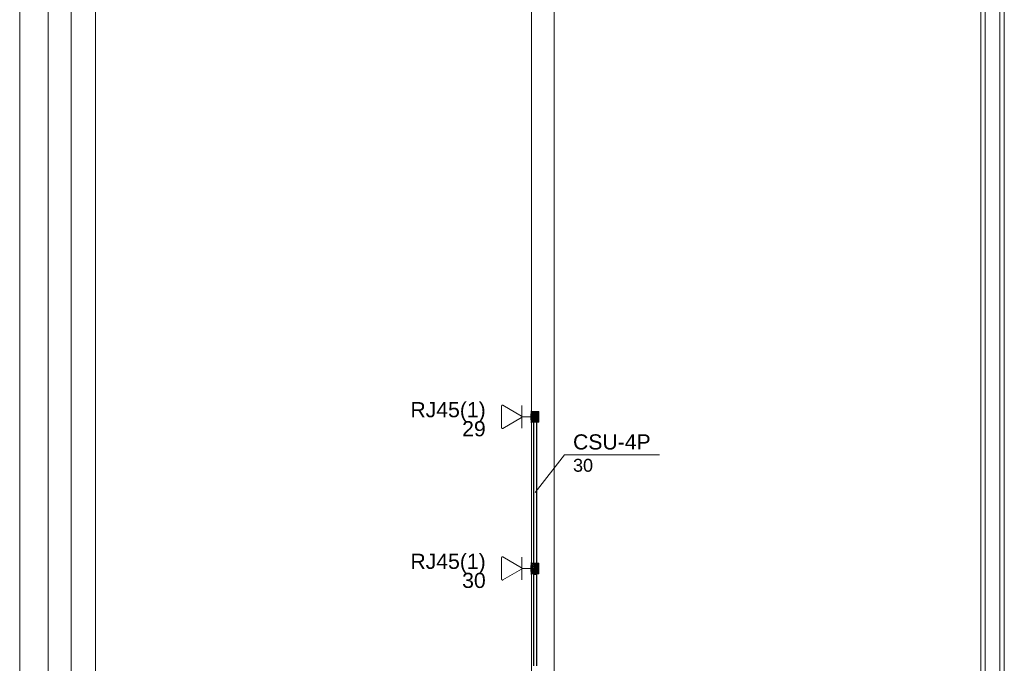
# Model space of a CAD drawing. Header units: millimetres. Extents: x 4476663 to 4477054, y -30323851 to -30323414.
# Tile 97 of 256: x 4476899 to 4476912, y -30323770 to -30323761. Entities that reach past the tile are written whole.
import ezdxf

# ---------------------------------------------------------------- set-up
doc = ezdxf.new("R2010")
doc.units = ezdxf.units.MM
doc.linetypes.add('NULL', pattern=[0])
for name, color, linetype, lineweight in [('CE-Caixa', 9, 'Continuous', 18), ('CE-Condutos (Baixa)', 6, 'Continuous', 25), ('CE-PT Dados', 7, 'Continuous', 5), ('CE-Textos fios', 7, 'Continuous', 9), ('IFC-Caixa de passagem-Contorno', 44, 'Continuous', 5), ('IFC-Parede padrão-Contorno', 44, 'Continuous', 5), ('IFC-Parede-Contorno', 42, 'Continuous', 5), ('Textos', 7, 'Continuous', 9)]:
    doc.layers.add(name, color=color, linetype=linetype, lineweight=lineweight)
doc.styles.add('ARIAL', font='arial.ttf')

msp = doc.modelspace()

# ---------------------------------------------------------------- hatches: boundary and pattern name
at = {"layer": 'CE-Caixa', "linetype": 'Continuous'}
for points in [[(4476905.732, -30323766.587), (4476905.732, -30323766.555), (4476905.73, -30323766.552), (4476905.73, -30323766.587)], [(4476905.736, -30323766.552), (4476905.732, -30323766.53), (4476905.732, -30323766.61), (4476905.736, -30323766.61)], [(4476905.736, -30323766.497), (4476905.736, -30323766.643), (4476905.742, -30323766.65), (4476905.742, -30323766.49)], [(4476905.742, -30323766.64), (4476905.837, -30323766.64), (4476905.817, -30323766.61), (4476905.783, -30323766.61), (4476905.779, -30323766.616), (4476905.768, -30323766.613), (4476905.764, -30323766.587), (4476905.8, -30323766.586), (4476905.78, -30323766.557), (4476905.742, -30323766.5), (4476905.742, -30323766.542)], [(4476905.747, -30323766.508), (4476905.814, -30323766.607), (4476905.808, -30323766.549), (4476905.803, -30323766.555), (4476905.792, -30323766.52), (4476905.801, -30323766.557), (4476905.782, -30323766.522), (4476905.805, -30323766.528), (4476905.814, -30323766.607), (4476905.837, -30323766.64), (4476905.837, -30323766.5), (4476905.745, -30323766.5), (4476905.747, -30323766.508), (4476905.764, -30323766.517)], [(4476905.799, -30323766.523), (4476905.779, -30323766.523), (4476905.769, -30323766.54), (4476905.779, -30323766.557), (4476905.799, -30323766.557), (4476905.809, -30323766.54)], [(4476905.814, -30323766.593), (4476905.802, -30323766.578), (4476905.783, -30323766.576), (4476905.768, -30323766.587), (4476905.765, -30323766.606), (4476905.777, -30323766.622), (4476905.796, -30323766.624), (4476905.811, -30323766.612)], [(4476905.736, -30323768.498), (4476905.736, -30323768.644), (4476905.742, -30323768.651), (4476905.742, -30323768.491)], [(4476905.837, -30323768.641), (4476905.837, -30323768.501), (4476905.742, -30323768.501), (4476905.768, -30323768.539), (4476905.806, -30323768.531), (4476905.768, -30323768.534), (4476905.801, -30323768.525), (4476905.789, -30323768.521), (4476905.811, -30323768.537), (4476905.768, -30323768.539), (4476905.812, -30323768.604), (4476905.814, -30323768.541), (4476905.814, -30323768.608)], [(4476905.764, -30323768.579), (4476905.766, -30323768.537), (4476905.742, -30323768.501), (4476905.742, -30323768.641), (4476905.837, -30323768.641), (4476905.818, -30323768.612), (4476905.796, -30323768.608), (4476905.803, -30323768.625), (4476905.768, -30323768.614), (4476905.768, -30323768.589), (4476905.8, -30323768.587), (4476905.782, -30323768.561), (4476905.77, -30323768.549)], [(4476905.799, -30323768.524), (4476905.779, -30323768.524), (4476905.769, -30323768.541), (4476905.779, -30323768.558), (4476905.799, -30323768.558), (4476905.809, -30323768.541)], [(4476905.732, -30323768.589), (4476905.732, -30323768.556), (4476905.73, -30323768.554), (4476905.73, -30323768.589)], [(4476905.736, -30323768.554), (4476905.732, -30323768.531), (4476905.732, -30323768.611), (4476905.736, -30323768.611)], [(4476905.742, -30323768.589), (4476905.742, -30323768.596), (4476905.762, -30323768.611), (4476905.753, -30323768.589)], [(4476905.814, -30323768.595), (4476905.802, -30323768.579), (4476905.783, -30323768.577), (4476905.768, -30323768.589), (4476905.765, -30323768.607), (4476905.777, -30323768.623), (4476905.796, -30323768.625), (4476905.811, -30323768.614)], [(4476905.814, -30323768.611), (4476905.814, -30323768.608), (4476905.795, -30323768.607)], [(4476905.814, -30323768.541), (4476905.812, -30323768.604), (4476905.814, -30323768.608)]]:
    msp.add_hatch(color=163, dxfattribs=at).paths.add_polyline_path(points)

# ---------------------------------------------------------------- linework, layer by layer
at = {"layer": 'CE-Caixa'}
for p, q in [((4476905.732, -30323766.552), (4476905.73, -30323766.552)), ((4476905.73, -30323766.552), (4476905.73, -30323766.587)), ((4476905.736, -30323766.53), (4476905.732, -30323766.53)), ((4476905.732, -30323766.53), (4476905.732, -30323766.552)), ((4476905.732, -30323766.552), (4476905.732, -30323766.587)), ((4476905.742, -30323766.49), (4476905.736, -30323766.497)), ((4476905.736, -30323766.497), (4476905.736, -30323766.53)), ((4476905.736, -30323766.53), (4476905.736, -30323766.552)), ((4476905.736, -30323766.552), (4476905.736, -30323766.587)), ((4476905.742, -30323766.5), (4476905.742, -30323766.49)), ((4476905.742, -30323766.53), (4476905.742, -30323766.5)), ((4476905.742, -30323766.5), (4476905.742, -30323766.511)), ((4476905.745, -30323766.5), (4476905.742, -30323766.5)), ((4476905.742, -30323766.511), (4476905.742, -30323766.528)), ((4476905.742, -30323766.528), (4476905.742, -30323766.53)), ((4476905.742, -30323766.552), (4476905.742, -30323766.53)), ((4476905.742, -30323766.53), (4476905.742, -30323766.542)), ((4476905.742, -30323766.542), (4476905.742, -30323766.552)), ((4476905.742, -30323766.587), (4476905.742, -30323766.552)), ((4476905.742, -30323766.552), (4476905.742, -30323766.587)), ((4476905.764, -30323766.5), (4476905.745, -30323766.5)), ((4476905.765, -30323766.498), (4476905.764, -30323766.498)), ((4476905.764, -30323766.498), (4476905.764, -30323766.5)), ((4476905.77, -30323766.5), (4476905.764, -30323766.5)), ((4476905.768, -30323766.498), (4476905.765, -30323766.498)), ((4476905.772, -30323766.498), (4476905.768, -30323766.498)), ((4476905.77, -30323766.535), (4476905.769, -30323766.54)), ((4476905.769, -30323766.54), (4476905.77, -30323766.545)), ((4476905.784, -30323766.5), (4476905.77, -30323766.5)), ((4476905.772, -30323766.53), (4476905.77, -30323766.535)), ((4476905.77, -30323766.545), (4476905.772, -30323766.55)), ((4476905.777, -30323766.498), (4476905.772, -30323766.498)), ((4476905.775, -30323766.526), (4476905.772, -30323766.53)), ((4476905.772, -30323766.55), (4476905.775, -30323766.554)), ((4476905.779, -30323766.523), (4476905.775, -30323766.526)), ((4476905.775, -30323766.554), (4476905.779, -30323766.557)), ((4476905.783, -30323766.498), (4476905.777, -30323766.498)), ((4476905.784, -30323766.521), (4476905.779, -30323766.523)), ((4476905.779, -30323766.557), (4476905.784, -30323766.559)), ((4476905.789, -30323766.498), (4476905.783, -30323766.498)), ((4476905.814, -30323766.5), (4476905.784, -30323766.5)), ((4476905.789, -30323766.52), (4476905.784, -30323766.521)), ((4476905.784, -30323766.559), (4476905.789, -30323766.56)), ((4476905.796, -30323766.498), (4476905.789, -30323766.498)), ((4476905.795, -30323766.521), (4476905.789, -30323766.52)), ((4476905.789, -30323766.56), (4476905.795, -30323766.559)), ((4476905.799, -30323766.523), (4476905.795, -30323766.521)), ((4476905.795, -30323766.559), (4476905.799, -30323766.557)), ((4476905.802, -30323766.498), (4476905.796, -30323766.498)), ((4476905.804, -30323766.526), (4476905.799, -30323766.523)), ((4476905.799, -30323766.557), (4476905.804, -30323766.554)), ((4476905.807, -30323766.498), (4476905.802, -30323766.498)), ((4476905.807, -30323766.53), (4476905.804, -30323766.526)), ((4476905.804, -30323766.554), (4476905.807, -30323766.55)), ((4476905.811, -30323766.498), (4476905.807, -30323766.498)), ((4476905.809, -30323766.535), (4476905.807, -30323766.53)), ((4476905.807, -30323766.55), (4476905.809, -30323766.545)), ((4476905.809, -30323766.54), (4476905.809, -30323766.535)), ((4476905.809, -30323766.545), (4476905.809, -30323766.54)), ((4476905.814, -30323766.498), (4476905.811, -30323766.498)), ((4476905.814, -30323766.498), (4476905.814, -30323766.498)), ((4476905.814, -30323766.5), (4476905.814, -30323766.498)), ((4476905.83, -30323766.5), (4476905.814, -30323766.5)), ((4476905.834, -30323766.5), (4476905.83, -30323766.5)), ((4476905.837, -30323766.5), (4476905.834, -30323766.5)), ((4476905.837, -30323766.508), (4476905.837, -30323766.5)), ((4476905.837, -30323766.511), (4476905.837, -30323766.508)), ((4476905.837, -30323766.514), (4476905.837, -30323766.511)), ((4476905.837, -30323766.526), (4476905.837, -30323766.514)), ((4476905.837, -30323766.538), (4476905.837, -30323766.526)), ((4476905.837, -30323766.551), (4476905.837, -30323766.538)), ((4476905.837, -30323766.569), (4476905.837, -30323766.551)), ((4476905.837, -30323766.64), (4476905.837, -30323766.569)), ((4476905.838, -30323766.542), (4476905.838, -30323766.539)), ((4476905.838, -30323766.546), (4476905.838, -30323766.545)), ((4476905.838, -30323766.548), (4476905.838, -30323766.546)), ((4476905.838, -30323766.552), (4476905.838, -30323766.548)), ((4476905.838, -30323766.557), (4476905.838, -30323766.552)), ((4476905.838, -30323766.563), (4476905.838, -30323766.557)), ((4476905.838, -30323766.57), (4476905.838, -30323766.563)), ((4476905.838, -30323766.576), (4476905.838, -30323766.57)), ((4476905.73, -30323766.587), (4476905.732, -30323766.587)), ((4476905.732, -30323766.587), (4476905.732, -30323766.61)), ((4476905.732, -30323766.61), (4476905.736, -30323766.61)), ((4476905.736, -30323766.587), (4476905.736, -30323766.61)), ((4476905.736, -30323766.61), (4476905.736, -30323766.643)), ((4476905.736, -30323766.643), (4476905.742, -30323766.65)), ((4476905.742, -30323766.61), (4476905.742, -30323766.587)), ((4476905.742, -30323766.587), (4476905.742, -30323766.603)), ((4476905.742, -30323766.603), (4476905.742, -30323766.61)), ((4476905.742, -30323766.64), (4476905.742, -30323766.61)), ((4476905.742, -30323766.61), (4476905.742, -30323766.63)), ((4476905.742, -30323766.63), (4476905.742, -30323766.632)), ((4476905.742, -30323766.632), (4476905.742, -30323766.64)), ((4476905.742, -30323766.65), (4476905.742, -30323766.64)), ((4476905.742, -30323766.64), (4476905.756, -30323766.64)), ((4476905.756, -30323766.64), (4476905.762, -30323766.64)), ((4476905.762, -30323766.64), (4476905.764, -30323766.64)), ((4476905.765, -30323766.593), (4476905.764, -30323766.6)), ((4476905.764, -30323766.6), (4476905.765, -30323766.606)), ((4476905.764, -30323766.64), (4476905.768, -30323766.64)), ((4476905.764, -30323766.64), (4476905.764, -30323766.642)), ((4476905.764, -30323766.642), (4476905.765, -30323766.642)), ((4476905.768, -30323766.587), (4476905.765, -30323766.593)), ((4476905.765, -30323766.606), (4476905.768, -30323766.612)), ((4476905.765, -30323766.642), (4476905.768, -30323766.642)), ((4476905.772, -30323766.582), (4476905.768, -30323766.587)), ((4476905.768, -30323766.612), (4476905.772, -30323766.618)), ((4476905.768, -30323766.64), (4476905.783, -30323766.64)), ((4476905.768, -30323766.642), (4476905.768, -30323766.642)), ((4476905.768, -30323766.642), (4476905.772, -30323766.642)), ((4476905.777, -30323766.578), (4476905.772, -30323766.582)), ((4476905.772, -30323766.618), (4476905.777, -30323766.622)), ((4476905.772, -30323766.642), (4476905.777, -30323766.642)), ((4476905.783, -30323766.576), (4476905.777, -30323766.578)), ((4476905.777, -30323766.622), (4476905.783, -30323766.624)), ((4476905.777, -30323766.642), (4476905.783, -30323766.642)), ((4476905.789, -30323766.575), (4476905.783, -30323766.576)), ((4476905.783, -30323766.624), (4476905.789, -30323766.625)), ((4476905.783, -30323766.64), (4476905.812, -30323766.64)), ((4476905.783, -30323766.642), (4476905.789, -30323766.642)), ((4476905.796, -30323766.576), (4476905.789, -30323766.575)), ((4476905.789, -30323766.625), (4476905.796, -30323766.624)), ((4476905.789, -30323766.642), (4476905.796, -30323766.642)), ((4476905.802, -30323766.578), (4476905.796, -30323766.576)), ((4476905.796, -30323766.624), (4476905.802, -30323766.622)), ((4476905.796, -30323766.642), (4476905.802, -30323766.642)), ((4476905.807, -30323766.582), (4476905.802, -30323766.578)), ((4476905.802, -30323766.622), (4476905.807, -30323766.618)), ((4476905.802, -30323766.642), (4476905.807, -30323766.642)), ((4476905.811, -30323766.587), (4476905.807, -30323766.582)), ((4476905.807, -30323766.618), (4476905.811, -30323766.612)), ((4476905.807, -30323766.642), (4476905.811, -30323766.642)), ((4476905.814, -30323766.593), (4476905.811, -30323766.587)), ((4476905.811, -30323766.612), (4476905.814, -30323766.606)), ((4476905.811, -30323766.642), (4476905.812, -30323766.642)), ((4476905.812, -30323766.64), (4476905.814, -30323766.64)), ((4476905.812, -30323766.642), (4476905.814, -30323766.642)), ((4476905.814, -30323766.6), (4476905.814, -30323766.593)), ((4476905.814, -30323766.606), (4476905.814, -30323766.6)), ((4476905.814, -30323766.64), (4476905.837, -30323766.64)), ((4476905.814, -30323766.642), (4476905.814, -30323766.64)), ((4476905.814, -30323766.642), (4476905.814, -30323766.642)), ((4476905.838, -30323766.582), (4476905.838, -30323766.576)), ((4476905.838, -30323766.588), (4476905.838, -30323766.582)), ((4476905.838, -30323766.592), (4476905.838, -30323766.588)), ((4476905.838, -30323766.594), (4476905.838, -30323766.592)), ((4476905.838, -30323766.598), (4476905.838, -30323766.593)), ((4476905.838, -30323766.595), (4476905.838, -30323766.594)), ((4476905.838, -30323766.601), (4476905.838, -30323766.598)), ((4476905.742, -30323768.491), (4476905.736, -30323768.498)), ((4476905.736, -30323768.498), (4476905.736, -30323768.531)), ((4476905.742, -30323768.501), (4476905.742, -30323768.491)), ((4476905.742, -30323768.531), (4476905.742, -30323768.501)), ((4476905.745, -30323768.501), (4476905.742, -30323768.501)), ((4476905.742, -30323768.501), (4476905.742, -30323768.509)), ((4476905.742, -30323768.509), (4476905.742, -30323768.512)), ((4476905.742, -30323768.512), (4476905.742, -30323768.53)), ((4476905.764, -30323768.501), (4476905.745, -30323768.501)), ((4476905.765, -30323768.499), (4476905.764, -30323768.499)), ((4476905.764, -30323768.499), (4476905.764, -30323768.501)), ((4476905.768, -30323768.501), (4476905.764, -30323768.501)), ((4476905.768, -30323768.499), (4476905.765, -30323768.499)), ((4476905.772, -30323768.499), (4476905.768, -30323768.499)), ((4476905.768, -30323768.499), (4476905.768, -30323768.499)), ((4476905.77, -30323768.501), (4476905.768, -30323768.501)), ((4476905.784, -30323768.501), (4476905.77, -30323768.501)), ((4476905.777, -30323768.499), (4476905.772, -30323768.499)), ((4476905.779, -30323768.524), (4476905.775, -30323768.527)), ((4476905.783, -30323768.499), (4476905.777, -30323768.499)), ((4476905.784, -30323768.522), (4476905.779, -30323768.524)), ((4476905.789, -30323768.499), (4476905.783, -30323768.499)), ((4476905.812, -30323768.501), (4476905.784, -30323768.501)), ((4476905.789, -30323768.521), (4476905.784, -30323768.522)), ((4476905.796, -30323768.499), (4476905.789, -30323768.499)), ((4476905.795, -30323768.522), (4476905.789, -30323768.521)), ((4476905.799, -30323768.524), (4476905.795, -30323768.522)), ((4476905.802, -30323768.499), (4476905.796, -30323768.499)), ((4476905.804, -30323768.527), (4476905.799, -30323768.524)), ((4476905.807, -30323768.499), (4476905.802, -30323768.499)), ((4476905.811, -30323768.499), (4476905.807, -30323768.499)), ((4476905.812, -30323768.499), (4476905.811, -30323768.499)), ((4476905.814, -30323768.499), (4476905.812, -30323768.499)), ((4476905.814, -30323768.501), (4476905.812, -30323768.501)), ((4476905.814, -30323768.499), (4476905.814, -30323768.499)), ((4476905.814, -30323768.501), (4476905.814, -30323768.499)), ((4476905.83, -30323768.501), (4476905.814, -30323768.501)), ((4476905.837, -30323768.501), (4476905.83, -30323768.501)), ((4476905.837, -30323768.509), (4476905.837, -30323768.501)), ((4476905.837, -30323768.511), (4476905.837, -30323768.509)), ((4476905.837, -30323768.512), (4476905.837, -30323768.511)), ((4476905.837, -30323768.515), (4476905.837, -30323768.512)), ((4476905.837, -30323768.527), (4476905.837, -30323768.515)), ((4476905.732, -30323768.554), (4476905.73, -30323768.554)), ((4476905.73, -30323768.554), (4476905.73, -30323768.589)), ((4476905.73, -30323768.589), (4476905.732, -30323768.589)), ((4476905.736, -30323768.531), (4476905.732, -30323768.531)), ((4476905.732, -30323768.531), (4476905.732, -30323768.554)), ((4476905.732, -30323768.554), (4476905.732, -30323768.589)), ((4476905.732, -30323768.589), (4476905.732, -30323768.611)), ((4476905.732, -30323768.611), (4476905.736, -30323768.611)), ((4476905.736, -30323768.531), (4476905.736, -30323768.554)), ((4476905.736, -30323768.554), (4476905.736, -30323768.589)), ((4476905.736, -30323768.589), (4476905.736, -30323768.611)), ((4476905.736, -30323768.611), (4476905.736, -30323768.644)), ((4476905.736, -30323768.644), (4476905.742, -30323768.651)), ((4476905.742, -30323768.53), (4476905.742, -30323768.531)), ((4476905.742, -30323768.554), (4476905.742, -30323768.531)), ((4476905.742, -30323768.531), (4476905.742, -30323768.543)), ((4476905.742, -30323768.543), (4476905.742, -30323768.554)), ((4476905.742, -30323768.589), (4476905.742, -30323768.554)), ((4476905.742, -30323768.554), (4476905.742, -30323768.588)), ((4476905.742, -30323768.588), (4476905.742, -30323768.589)), ((4476905.742, -30323768.611), (4476905.742, -30323768.589)), ((4476905.742, -30323768.589), (4476905.742, -30323768.604)), ((4476905.742, -30323768.604), (4476905.742, -30323768.611)), ((4476905.742, -30323768.641), (4476905.742, -30323768.611)), ((4476905.742, -30323768.611), (4476905.742, -30323768.633)), ((4476905.742, -30323768.633), (4476905.742, -30323768.641)), ((4476905.742, -30323768.651), (4476905.742, -30323768.641)), ((4476905.742, -30323768.641), (4476905.756, -30323768.641)), ((4476905.756, -30323768.641), (4476905.762, -30323768.641)), ((4476905.762, -30323768.641), (4476905.764, -30323768.641)), ((4476905.765, -30323768.595), (4476905.764, -30323768.601)), ((4476905.764, -30323768.601), (4476905.765, -30323768.607)), ((4476905.764, -30323768.641), (4476905.765, -30323768.641)), ((4476905.764, -30323768.641), (4476905.764, -30323768.643)), ((4476905.764, -30323768.643), (4476905.765, -30323768.643)), ((4476905.768, -30323768.589), (4476905.765, -30323768.595)), ((4476905.765, -30323768.607), (4476905.768, -30323768.614)), ((4476905.765, -30323768.641), (4476905.768, -30323768.641)), ((4476905.765, -30323768.643), (4476905.768, -30323768.643)), ((4476905.772, -30323768.583), (4476905.768, -30323768.589)), ((4476905.768, -30323768.614), (4476905.772, -30323768.619)), ((4476905.768, -30323768.641), (4476905.783, -30323768.641)), ((4476905.768, -30323768.643), (4476905.768, -30323768.643)), ((4476905.768, -30323768.643), (4476905.768, -30323768.643)), ((4476905.768, -30323768.643), (4476905.772, -30323768.643)), ((4476905.77, -30323768.536), (4476905.769, -30323768.541)), ((4476905.769, -30323768.541), (4476905.77, -30323768.546)), ((4476905.772, -30323768.531), (4476905.77, -30323768.536)), ((4476905.77, -30323768.546), (4476905.772, -30323768.551)), ((4476905.775, -30323768.527), (4476905.772, -30323768.531)), ((4476905.772, -30323768.551), (4476905.775, -30323768.555)), ((4476905.777, -30323768.579), (4476905.772, -30323768.583)), ((4476905.772, -30323768.619), (4476905.777, -30323768.623)), ((4476905.772, -30323768.643), (4476905.777, -30323768.643)), ((4476905.775, -30323768.555), (4476905.779, -30323768.558)), ((4476905.783, -30323768.577), (4476905.777, -30323768.579)), ((4476905.777, -30323768.623), (4476905.783, -30323768.625)), ((4476905.777, -30323768.643), (4476905.783, -30323768.643)), ((4476905.779, -30323768.558), (4476905.784, -30323768.56)), ((4476905.789, -30323768.576), (4476905.783, -30323768.577)), ((4476905.783, -30323768.625), (4476905.789, -30323768.626)), ((4476905.783, -30323768.641), (4476905.809, -30323768.641)), ((4476905.783, -30323768.643), (4476905.789, -30323768.643)), ((4476905.784, -30323768.56), (4476905.789, -30323768.561)), ((4476905.789, -30323768.561), (4476905.795, -30323768.56)), ((4476905.796, -30323768.577), (4476905.789, -30323768.576)), ((4476905.789, -30323768.626), (4476905.796, -30323768.625)), ((4476905.789, -30323768.643), (4476905.796, -30323768.643)), ((4476905.795, -30323768.56), (4476905.799, -30323768.558)), ((4476905.802, -30323768.579), (4476905.796, -30323768.577)), ((4476905.796, -30323768.625), (4476905.802, -30323768.623)), ((4476905.796, -30323768.643), (4476905.802, -30323768.643)), ((4476905.799, -30323768.558), (4476905.804, -30323768.555)), ((4476905.807, -30323768.583), (4476905.802, -30323768.579)), ((4476905.802, -30323768.623), (4476905.807, -30323768.619)), ((4476905.802, -30323768.643), (4476905.807, -30323768.643)), ((4476905.807, -30323768.531), (4476905.804, -30323768.527)), ((4476905.804, -30323768.555), (4476905.807, -30323768.551)), ((4476905.809, -30323768.536), (4476905.807, -30323768.531)), ((4476905.807, -30323768.551), (4476905.809, -30323768.546)), ((4476905.811, -30323768.589), (4476905.807, -30323768.583)), ((4476905.807, -30323768.619), (4476905.811, -30323768.614)), ((4476905.807, -30323768.643), (4476905.811, -30323768.643)), ((4476905.809, -30323768.541), (4476905.809, -30323768.536)), ((4476905.809, -30323768.546), (4476905.809, -30323768.541)), ((4476905.809, -30323768.641), (4476905.812, -30323768.641)), ((4476905.814, -30323768.595), (4476905.811, -30323768.589)), ((4476905.811, -30323768.614), (4476905.814, -30323768.607)), ((4476905.811, -30323768.643), (4476905.812, -30323768.643)), ((4476905.812, -30323768.641), (4476905.814, -30323768.641)), ((4476905.812, -30323768.643), (4476905.814, -30323768.643)), ((4476905.814, -30323768.601), (4476905.814, -30323768.595)), ((4476905.814, -30323768.607), (4476905.814, -30323768.601)), ((4476905.814, -30323768.641), (4476905.837, -30323768.641)), ((4476905.814, -30323768.643), (4476905.814, -30323768.641)), ((4476905.814, -30323768.643), (4476905.814, -30323768.643)), ((4476905.837, -30323768.539), (4476905.837, -30323768.527)), ((4476905.837, -30323768.539), (4476905.837, -30323768.539)), ((4476905.837, -30323768.552), (4476905.837, -30323768.539)), ((4476905.838, -30323768.539), (4476905.837, -30323768.539)), ((4476905.837, -30323768.57), (4476905.837, -30323768.552)), ((4476905.837, -30323768.641), (4476905.837, -30323768.57)), ((4476905.838, -30323768.54), (4476905.838, -30323768.539)), ((4476905.838, -30323768.543), (4476905.838, -30323768.54)), ((4476905.838, -30323768.548), (4476905.838, -30323768.543)), ((4476905.838, -30323768.549), (4476905.838, -30323768.547)), ((4476905.838, -30323768.553), (4476905.838, -30323768.549)), ((4476905.838, -30323768.559), (4476905.838, -30323768.553)), ((4476905.838, -30323768.565), (4476905.838, -30323768.559)), ((4476905.838, -30323768.571), (4476905.838, -30323768.565)), ((4476905.838, -30323768.577), (4476905.838, -30323768.571)), ((4476905.838, -30323768.584), (4476905.838, -30323768.577)), ((4476905.838, -30323768.589), (4476905.838, -30323768.584)), ((4476905.838, -30323768.593), (4476905.838, -30323768.589)), ((4476905.838, -30323768.595), (4476905.838, -30323768.593)), ((4476905.838, -30323768.599), (4476905.838, -30323768.594)), ((4476905.838, -30323768.602), (4476905.838, -30323768.599)), ((4476905.838, -30323768.603), (4476905.838, -30323768.602))]:
    msp.add_line(p, q, dxfattribs=at)
at = {"layer": 'CE-Condutos (Baixa)'}
for p, q in [((4476905.768, -30323766.642), (4476905.768, -30323768.511)), ((4476905.812, -30323768.499), (4476905.812, -30323766.63)), ((4476905.768, -30323768.643), (4476905.769, -30323768.649)), ((4476905.768, -30323768.643), (4476905.768, -30323768.646)), ((4476905.768, -30323768.646), (4476905.769, -30323768.649)), ((4476905.768, -30323768.651), (4476905.768, -30323768.731)), ((4476905.77, -30323768.651), (4476905.768, -30323768.651)), ((4476905.769, -30323768.649), (4476905.769, -30323768.65)), ((4476905.771, -30323768.651), (4476905.77, -30323768.651)), ((4476905.778, -30323768.651), (4476905.771, -30323768.651)), ((4476905.787, -30323768.651), (4476905.778, -30323768.651)), ((4476905.796, -30323768.651), (4476905.787, -30323768.651)), ((4476905.804, -30323768.651), (4476905.796, -30323768.651)), ((4476905.809, -30323768.651), (4476905.804, -30323768.651)), ((4476905.809, -30323768.651), (4476905.81, -30323768.65)), ((4476905.81, -30323768.651), (4476905.809, -30323768.651)), ((4476905.81, -30323768.65), (4476905.812, -30323768.643)), ((4476905.812, -30323768.651), (4476905.81, -30323768.651)), ((4476905.812, -30323768.731), (4476905.812, -30323768.651)), ((4476905.768, -30323768.731), (4476905.768, -30323768.815)), ((4476905.812, -30323768.815), (4476905.812, -30323768.731)), ((4476905.768, -30323768.815), (4476905.768, -30323768.894)), ((4476905.768, -30323768.894), (4476905.768, -30323768.967)), ((4476905.812, -30323768.894), (4476905.812, -30323768.815)), ((4476905.812, -30323768.967), (4476905.812, -30323768.894)), ((4476905.768, -30323768.967), (4476905.768, -30323769.036)), ((4476905.768, -30323769.036), (4476905.768, -30323769.101)), ((4476905.812, -30323769.036), (4476905.812, -30323768.967)), ((4476905.812, -30323769.101), (4476905.812, -30323769.036)), ((4476905.768, -30323769.101), (4476905.768, -30323769.161)), ((4476905.768, -30323769.161), (4476905.768, -30323769.218)), ((4476905.812, -30323769.161), (4476905.812, -30323769.101)), ((4476905.812, -30323769.218), (4476905.812, -30323769.161)), ((4476905.768, -30323769.218), (4476905.768, -30323769.272)), ((4476905.768, -30323769.272), (4476905.768, -30323769.323)), ((4476905.812, -30323769.272), (4476905.812, -30323769.218)), ((4476905.812, -30323769.323), (4476905.812, -30323769.272)), ((4476905.768, -30323769.323), (4476905.768, -30323769.372)), ((4476905.768, -30323769.372), (4476905.768, -30323769.419)), ((4476905.768, -30323769.419), (4476905.768, -30323769.464)), ((4476905.812, -30323769.372), (4476905.812, -30323769.323)), ((4476905.812, -30323769.419), (4476905.812, -30323769.372)), ((4476905.812, -30323769.464), (4476905.812, -30323769.419)), ((4476905.768, -30323769.464), (4476905.768, -30323769.507)), ((4476905.768, -30323769.507), (4476905.768, -30323769.55)), ((4476905.768, -30323769.55), (4476905.768, -30323769.592)), ((4476905.812, -30323769.507), (4476905.812, -30323769.464)), ((4476905.812, -30323769.55), (4476905.812, -30323769.507)), ((4476905.812, -30323769.592), (4476905.812, -30323769.55)), ((4476905.768, -30323769.592), (4476905.768, -30323769.634)), ((4476905.768, -30323769.634), (4476905.768, -30323769.676)), ((4476905.768, -30323769.676), (4476905.768, -30323769.719)), ((4476905.812, -30323769.634), (4476905.812, -30323769.592)), ((4476905.812, -30323769.676), (4476905.812, -30323769.634)), ((4476905.812, -30323769.719), (4476905.812, -30323769.676)), ((4476905.768, -30323769.719), (4476905.768, -30323769.763)), ((4476905.768, -30323769.763), (4476905.768, -30323769.808)), ((4476905.768, -30323769.808), (4476905.768, -30323769.855)), ((4476905.812, -30323769.763), (4476905.812, -30323769.719)), ((4476905.812, -30323769.808), (4476905.812, -30323769.763)), ((4476905.812, -30323769.855), (4476905.812, -30323769.808))]:
    msp.add_line(p, q, dxfattribs=at)
at = {"layer": 'CE-PT Dados'}
for p, q in [((4476905.346, -30323766.712), (4476905.346, -30323766.428)), ((4476905.364, -30323766.418), (4476905.609, -30323766.56)), ((4476905.615, -30323766.57), (4476905.615, -30323766.419)), ((4476905.615, -30323766.57), (4476905.736, -30323766.57)), ((4476905.615, -30323766.57), (4476905.615, -30323766.721)), ((4476905.609, -30323766.58), (4476905.364, -30323766.722)), ((4476905.346, -30323768.713), (4476905.346, -30323768.429)), ((4476905.364, -30323768.419), (4476905.609, -30323768.561)), ((4476905.615, -30323768.571), (4476905.615, -30323768.42)), ((4476905.609, -30323768.581), (4476905.364, -30323768.723)), ((4476905.615, -30323768.571), (4476905.736, -30323768.571)), ((4476905.615, -30323768.571), (4476905.615, -30323768.722))]:
    msp.add_line(p, q, dxfattribs=at)
for points in [[(4476905.364, -30323766.418), (4476905.363, -30323766.417), (4476905.361, -30323766.417), (4476905.36, -30323766.417), (4476905.359, -30323766.416), (4476905.357, -30323766.416), (4476905.356, -30323766.417), (4476905.355, -30323766.417), (4476905.353, -30323766.417), (4476905.352, -30323766.418), (4476905.351, -30323766.419), (4476905.35, -30323766.42), (4476905.349, -30323766.421), (4476905.348, -30323766.422), (4476905.347, -30323766.423), (4476905.347, -30323766.424), (4476905.346, -30323766.426), (4476905.346, -30323766.427), (4476905.346, -30323766.428)], [(4476905.609, -30323766.58), (4476905.61, -30323766.58), (4476905.611, -30323766.579), (4476905.612, -30323766.578), (4476905.613, -30323766.577), (4476905.614, -30323766.575), (4476905.614, -30323766.574), (4476905.615, -30323766.573), (4476905.615, -30323766.571), (4476905.615, -30323766.57), (4476905.615, -30323766.569), (4476905.615, -30323766.567), (4476905.614, -30323766.566), (4476905.614, -30323766.565), (4476905.613, -30323766.563), (4476905.612, -30323766.562), (4476905.611, -30323766.561), (4476905.61, -30323766.56), (4476905.609, -30323766.56)], [(4476905.346, -30323766.712), (4476905.346, -30323766.713), (4476905.346, -30323766.714), (4476905.347, -30323766.716), (4476905.347, -30323766.717), (4476905.348, -30323766.718), (4476905.349, -30323766.719), (4476905.35, -30323766.72), (4476905.351, -30323766.721), (4476905.352, -30323766.722), (4476905.353, -30323766.723), (4476905.354, -30323766.723), (4476905.356, -30323766.723), (4476905.357, -30323766.724), (4476905.359, -30323766.724), (4476905.36, -30323766.723), (4476905.361, -30323766.723), (4476905.363, -30323766.723), (4476905.364, -30323766.722)], [(4476905.364, -30323768.419), (4476905.363, -30323768.418), (4476905.361, -30323768.418), (4476905.36, -30323768.418), (4476905.359, -30323768.417), (4476905.357, -30323768.417), (4476905.356, -30323768.418), (4476905.355, -30323768.418), (4476905.353, -30323768.418), (4476905.352, -30323768.419), (4476905.351, -30323768.42), (4476905.35, -30323768.421), (4476905.349, -30323768.422), (4476905.348, -30323768.423), (4476905.347, -30323768.424), (4476905.347, -30323768.425), (4476905.346, -30323768.427), (4476905.346, -30323768.428), (4476905.346, -30323768.429)], [(4476905.609, -30323768.581), (4476905.61, -30323768.581), (4476905.611, -30323768.58), (4476905.612, -30323768.579), (4476905.613, -30323768.578), (4476905.614, -30323768.576), (4476905.614, -30323768.575), (4476905.615, -30323768.574), (4476905.615, -30323768.572), (4476905.615, -30323768.571), (4476905.615, -30323768.57), (4476905.615, -30323768.568), (4476905.614, -30323768.567), (4476905.614, -30323768.566), (4476905.613, -30323768.564), (4476905.612, -30323768.563), (4476905.611, -30323768.562), (4476905.61, -30323768.561), (4476905.609, -30323768.561)], [(4476905.346, -30323768.713), (4476905.346, -30323768.714), (4476905.346, -30323768.715), (4476905.347, -30323768.717), (4476905.347, -30323768.718), (4476905.348, -30323768.719), (4476905.349, -30323768.72), (4476905.35, -30323768.721), (4476905.351, -30323768.722), (4476905.352, -30323768.723), (4476905.353, -30323768.724), (4476905.354, -30323768.724), (4476905.356, -30323768.725), (4476905.357, -30323768.725), (4476905.359, -30323768.725), (4476905.36, -30323768.725), (4476905.361, -30323768.724), (4476905.363, -30323768.724), (4476905.364, -30323768.723)]]:
    msp.add_lwpolyline(points, dxfattribs=at)
at = {"layer": 'CE-Textos fios'}
for p, q in [((4476905.789, -30323767.57), (4476906.175, -30323767.07)), ((4476906.175, -30323767.07), (4476907.429, -30323767.07))]:
    msp.add_line(p, q, dxfattribs=at)
at = {"layer": 'IFC-Caixa de passagem-Contorno'}
for p, q in [((4476905.736, -30323766.492), (4476905.736, -30323766.648)), ((4476905.736, -30323766.492), (4476905.742, -30323766.492)), ((4476905.742, -30323766.492), (4476905.742, -30323766.648)), ((4476905.742, -30323766.5), (4476905.837, -30323766.5)), ((4476905.837, -30323766.5), (4476905.837, -30323766.64)), ((4476905.736, -30323766.648), (4476905.742, -30323766.648)), ((4476905.742, -30323766.64), (4476905.837, -30323766.64)), ((4476905.736, -30323768.493), (4476905.736, -30323768.649)), ((4476905.736, -30323768.493), (4476905.742, -30323768.493)), ((4476905.742, -30323768.493), (4476905.742, -30323768.649)), ((4476905.742, -30323768.501), (4476905.837, -30323768.501)), ((4476905.837, -30323768.501), (4476905.837, -30323768.641)), ((4476905.736, -30323768.649), (4476905.742, -30323768.649)), ((4476905.742, -30323768.641), (4476905.837, -30323768.641))]:
    msp.add_line(p, q, dxfattribs=at)
for centre, radius in [((4476905.789, -30323766.54), 0.0199), ((4476905.789, -30323766.6), 0.025), ((4476905.789, -30323768.541), 0.0199), ((4476905.789, -30323768.601), 0.025)]:
    msp.add_circle(centre, radius, dxfattribs=at)
at = {"layer": 'IFC-Parede padrão-Contorno', "color": 8, "lineweight": 5}
for p, q in [((4476911.671, -30323768.065), (4476911.671, -30323753.449)), ((4476911.731, -30323764.933), (4476911.731, -30323753.449)), ((4476911.922, -30323779.544), (4476911.922, -30323753.459)), ((4476911.982, -30323779.544), (4476911.982, -30323753.459)), ((4476905.742, -30323772.439), (4476905.742, -30323761.017)), ((4476906.042, -30323762.739), (4476906.042, -30323761.017)), ((4476906.042, -30323772.439), (4476906.042, -30323762.739)), ((4476911.731, -30323779.549), (4476911.731, -30323764.933)), ((4476911.671, -30323779.549), (4476911.671, -30323768.065))]:
    msp.add_line(p, q, dxfattribs=at)
at = {"layer": 'IFC-Parede-Contorno', "color": 8, "lineweight": 5}
for p, q in [((4476899.362, -30323776.457), (4476899.362, -30323756.036)), ((4476899.662, -30323777.695), (4476899.662, -30323757.273)), ((4476898.984, -30323771.784), (4476898.984, -30323761.136)), ((4476899.984, -30323771.784), (4476899.984, -30323761.136))]:
    msp.add_line(p, q, dxfattribs=at)

# ---------------------------------------------------------------- texts
at = {"layer": 'CE-Textos fios', "linetype": 'NULL', "attachment_point": 7, "line_spacing_factor": 0.6, "style": 'ARIAL'}
for s, insert, char_height, width in [('CSU-4P', (4476906.289, -30323767.004), 0.2, 2.0497), ('30', (4476906.289, -30323767.297), 0.17, 0.52814)]:
    msp.add_mtext(s, dxfattribs=dict(at, insert=insert, char_height=char_height, width=width))
at = {"layer": 'Textos', "linetype": 'NULL', "char_height": 0.2, "attachment_point": 9, "line_spacing_factor": 0.6, "style": 'ARIAL'}
for s, insert, width in [('RJ45(1)', (4476905.136, -30323766.636), 1.9872), ('29', (4476905.136, -30323766.83), 0.62134), ('RJ45(1)', (4476905.136, -30323768.637), 1.9872), ('30', (4476905.136, -30323768.831), 0.62134)]:
    msp.add_mtext(s, dxfattribs=dict(at, insert=insert, width=width))

doc.saveas('drawing.dxf')
